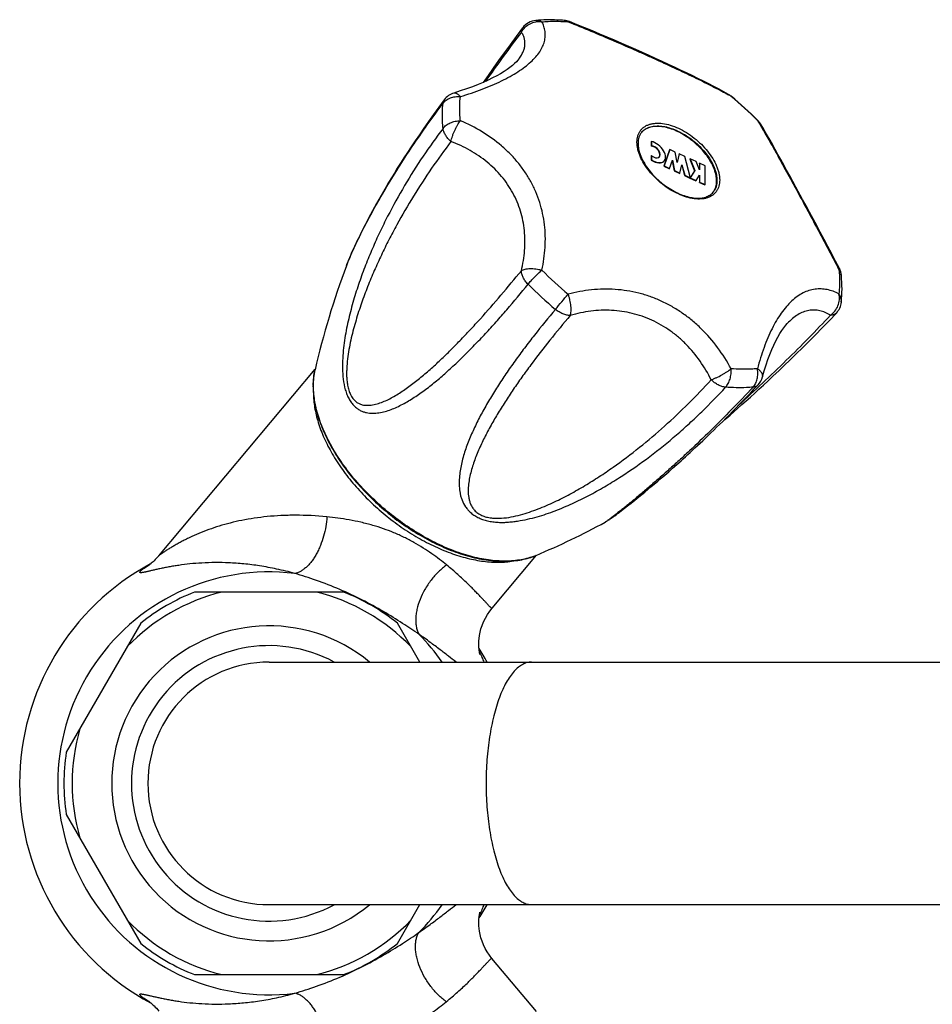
# Model space of a CAD drawing. Header units: millimetres. Extents: x -280 to 567, y -247 to 389.
# Tile 10 of 12: x 176 to 274, y -184 to -79. Entities that reach past the tile are written whole.
import ezdxf

# ---------------------------------------------------------------- set-up
doc = ezdxf.new("R2010")
doc.units = ezdxf.units.MM
doc.header["$LTSCALE"] = 23.1
doc.layers.get('0').update_dxf_attribs({"linetype": 'CONTINUOUS'})

msp = doc.modelspace()

# ---------------------------------------------------------------- linework, layer by layer
at = {"color": 7, "linetype": 'CONTINUOUS'}
for p, q in [((252.19, -87.08), (252.18, -87.09)), ((255.31, -90.04), (255.31, -90.04)), ((243.59, -91.95), (243.62, -91.92)), ((243.59, -91.95), (243.59, -92.41)), ((243.59, -92.41), (243.62, -92.38)), ((243.62, -91.92), (243.62, -92.38)), ((245.57, -92.82), (244.96, -94.57)), ((245.59, -92.79), (244.98, -94.54)), ((245.57, -92.82), (245.59, -92.79)), ((246.18, -93.06), (245.59, -92.79)), ((243.59, -93.45), (243.62, -93.42)), ((243.59, -93.45), (243.59, -93.92)), ((243.59, -93.92), (243.62, -93.89)), ((243.62, -93.42), (243.62, -93.89)), ((246.39, -94.17), (246.18, -93.06)), ((246.61, -93.26), (246.39, -94.17)), ((246.59, -93.29), (246.39, -94.13)), ((246.59, -93.29), (246.61, -93.26)), ((247.2, -93.52), (246.61, -93.26)), ((247.77, -95.71), (247.2, -93.52)), ((247.75, -93.82), (247.78, -93.79)), ((247.75, -93.82), (248.26, -95.07)), ((247.78, -93.79), (248.29, -95.04)), ((248.41, -94.08), (247.78, -93.79)), ((244.96, -94.57), (244.98, -94.54)), ((244.96, -94.57), (245.56, -94.84)), ((244.98, -94.54), (245.58, -94.81)), ((245.56, -94.84), (245.58, -94.81)), ((245.58, -94.81), (245.89, -93.94)), ((245.87, -94), (246.08, -95.08)), ((245.89, -93.94), (246.1, -95.05)), ((246.69, -95.32), (246.9, -94.41)), ((246.89, -94.48), (247.18, -95.58)), ((246.9, -94.41), (247.21, -95.55)), ((248.77, -94.97), (248.41, -94.08)), ((248.77, -94.29), (248.8, -94.26)), ((248.77, -94.29), (248.77, -94.97)), ((248.8, -94.98), (248.77, -94.97)), ((248.8, -94.26), (248.8, -94.98)), ((249.38, -94.52), (248.8, -94.26)), ((249.38, -96.55), (249.38, -94.52)), ((246.08, -95.08), (246.1, -95.05)), ((246.08, -95.08), (246.66, -95.35)), ((246.1, -95.05), (246.69, -95.32)), ((246.66, -95.35), (246.69, -95.32)), ((247.18, -95.58), (247.21, -95.55)), ((247.18, -95.58), (247.75, -95.84)), ((247.21, -95.55), (247.77, -95.81)), ((247.75, -95.84), (247.77, -95.81)), ((247.75, -95.85), (247.78, -95.81)), ((247.75, -95.85), (248.38, -96.13)), ((248.26, -95.07), (247.77, -95.81)), ((247.77, -95.81), (247.77, -95.71)), ((248.29, -95.04), (247.78, -95.81)), ((247.78, -95.81), (248.41, -96.1)), ((248.26, -95.07), (248.29, -95.04)), ((248.41, -96.1), (248.77, -95.55)), ((248.75, -95.58), (248.77, -95.59)), ((248.77, -95.55), (248.8, -95.56)), ((248.77, -95.59), (248.8, -95.56)), ((248.77, -95.59), (248.77, -96.31)), ((248.8, -95.56), (248.8, -96.28)), ((259.13, -96.83), (258.46, -95.6)), ((248.38, -96.13), (248.41, -96.1)), ((248.77, -96.31), (248.8, -96.28)), ((248.77, -96.31), (249.36, -96.58)), ((248.8, -96.28), (249.38, -96.55)), ((249.36, -96.58), (249.38, -96.55)), ((250.24, -97.37), (250.24, -97.36)), ((250.24, -97.37), (250.24, -97.36)), ((210.92, -105.24), (210.92, -105.24)), ((258.19, -111.44), (258.19, -111.44)), ((190.79, -136.32), (207.56, -116.34)), ((245.9, -126.94), (246.35, -126.55)), ((244.68, -128.01), (245.07, -127.67)), ((245.07, -127.67), (245.48, -127.32)), ((245.48, -127.32), (245.9, -126.94)), ((243.58, -128.95), (243.93, -128.65)), ((243.93, -128.65), (244.3, -128.34)), ((244.3, -128.34), (244.68, -128.01)), ((242.29, -130.01), (242.59, -129.76)), ((242.59, -129.76), (242.91, -129.5)), ((242.91, -129.5), (243.24, -129.23)), ((243.24, -129.23), (243.58, -128.95)), ((241.08, -130.97), (241.45, -130.68)), ((241.45, -130.68), (241.86, -130.36)), ((241.86, -130.36), (242.29, -130.01)), ((239.83, -131.93), (239.99, -131.81)), ((239.99, -131.81), (240.16, -131.69)), ((240.16, -131.69), (240.43, -131.47)), ((240.43, -131.47), (240.74, -131.24)), ((240.74, -131.24), (241.08, -130.97)), ((238.68, -132.71), (238.68, -132.71)), ((239.43, -132.22), (239.55, -132.13)), ((239.55, -132.13), (239.69, -132.04)), ((239.69, -132.04), (239.83, -131.93)), ((226.54, -141.94), (231.31, -136.26)), ((210.61, -140.22), (194.65, -140.22)), ((188.87, -143.55), (180.88, -157.38)), ((218.8, -147.72), (216.39, -143.55)), ((202.63, -147.72), (553.35, -147.72)), ((180.88, -164.05), (188.87, -177.88)), ((202.63, -173.72), (553.35, -173.72)), ((216.39, -177.88), (218.8, -173.72)), ((231.31, -185.17), (226.53, -179.48)), ((194.65, -181.22), (210.61, -181.22))]:
    msp.add_line(p, q, dxfattribs=at)
for points in [[(251.9, -86.88), (251.4, -86.6), (250.88, -86.31), (250.33, -86.03), (249.77, -85.74), (249.2, -85.45), (248.61, -85.16), (248.01, -84.87), (247.39, -84.57), (246.76, -84.27), (246.11, -83.97), (245.45, -83.66), (244.77, -83.35), (244.08, -83.03), (243.38, -82.72), (242.66, -82.4), (241.94, -82.07), (241.2, -81.74), (240.44, -81.41), (239.68, -81.08), (238.9, -80.75), (238.11, -80.41), (237.31, -80.08), (236.49, -79.74), (235.67, -79.41), (234.86, -79.08)], [(229.82, -79.74), (229.13, -80.66), (228.47, -81.56), (227.83, -82.43), (227.23, -83.26), (226.66, -84.06), (226.11, -84.84), (225.58, -85.59)], [(229.42, -83.07), (229.32, -83.2), (229.15, -83.38), (228.95, -83.58), (228.72, -83.78), (228.45, -83.99), (228.15, -84.21), (227.82, -84.43), (227.45, -84.66), (227.04, -84.89), (226.6, -85.12), (226.11, -85.35), (225.59, -85.59), (225.04, -85.82), (224.44, -86.05), (223.8, -86.28), (223.13, -86.51), (222.44, -86.73)], [(221.42, -87.45), (220.82, -88.25), (220.25, -89.04), (219.72, -89.79), (219.21, -90.51), (218.74, -91.2), (218.29, -91.86), (217.87, -92.49), (217.47, -93.1), (217.09, -93.69), (216.73, -94.25), (216.38, -94.8), (216.06, -95.33), (215.75, -95.83), (215.45, -96.33), (215.17, -96.8), (214.9, -97.27), (214.64, -97.71), (214.39, -98.15), (214.15, -98.57), (213.93, -98.98), (213.71, -99.37), (213.5, -99.76), (213.3, -100.13), (213.11, -100.5), (212.93, -100.85), (212.75, -101.19), (212.59, -101.53), (212.42, -101.85), (212.27, -102.17), (212.12, -102.48), (211.98, -102.78), (211.84, -103.07), (211.72, -103.35), (211.6, -103.62), (211.48, -103.88), (211.37, -104.13), (211.27, -104.37), (211.18, -104.6), (211.09, -104.82), (211, -105.03), (210.92, -105.24)], [(258.46, -95.6), (258.13, -95), (257.81, -94.42), (257.51, -93.87), (257.2, -93.32), (256.91, -92.8), (256.63, -92.29), (256.35, -91.8), (256.08, -91.33), (255.82, -90.88), (255.56, -90.44), (255.31, -90.04)], [(263.78, -105.55), (263.38, -104.76), (262.96, -103.97), (262.55, -103.18), (262.14, -102.42), (261.74, -101.66), (261.35, -100.93), (260.96, -100.21), (260.58, -99.5), (260.21, -98.81), (259.84, -98.14), (259.13, -96.83)], [(250.94, -122.25), (251.25, -121.98), (251.65, -121.63), (252.06, -121.26), (252.48, -120.89), (252.91, -120.52), (253.34, -120.13), (253.79, -119.73), (254.24, -119.32), (254.7, -118.91), (255.16, -118.48), (255.65, -118.03), (256.16, -117.56), (256.7, -117.05), (257.28, -116.51), (257.88, -115.94), (258.51, -115.33), (259.16, -114.7), (259.82, -114.05), (260.51, -113.37), (261.21, -112.66), (261.94, -111.91), (262.69, -111.13), (263.46, -110.31)], [(255.55, -117.16), (255.73, -116.51), (255.92, -115.88), (256.12, -115.29), (256.32, -114.74), (256.53, -114.22), (256.74, -113.74), (256.96, -113.3), (257.17, -112.89), (257.39, -112.52), (257.61, -112.18), (257.83, -111.88), (258.05, -111.6), (258.19, -111.44)], [(246.35, -126.55), (246.57, -126.35), (246.81, -126.14), (247.04, -125.93), (247.29, -125.71), (247.53, -125.48), (247.78, -125.25), (248.04, -125.01), (248.3, -124.77), (248.57, -124.52), (248.85, -124.26), (249.13, -124), (249.41, -123.73), (249.7, -123.45), (250, -123.16), (250.31, -122.86), (250.62, -122.56), (250.94, -122.24), (251.27, -121.92), (251.61, -121.59), (251.96, -121.24), (252.31, -120.88), (252.68, -120.51), (253.05, -120.13), (253.44, -119.73), (253.83, -119.32), (254.24, -118.89), (254.66, -118.45), (255.07, -118.01)], [(238.68, -132.71), (238.73, -132.69), (238.77, -132.66), (238.82, -132.63), (238.86, -132.61), (238.9, -132.58), (238.95, -132.55), (239, -132.52), (239.04, -132.49), (239.09, -132.46), (239.15, -132.42), (239.2, -132.38), (239.25, -132.35), (239.31, -132.31), (239.43, -132.22)], [(190.79, -136.32), (190.68, -136.45), (190.54, -136.6), (190.41, -136.74), (190.3, -136.86), (190.19, -136.96), (190.09, -137.05), (190, -137.12), (189.93, -137.19), (189.86, -137.24), (189.8, -137.29), (189.76, -137.33), (189.72, -137.35), (189.69, -137.37), (189.69, -137.38)], [(225.25, -146.91), (225.25, -146.92), (225.25, -146.92), (225.24, -146.88), (225.22, -146.82), (225.2, -146.73), (225.18, -146.62), (225.16, -146.48), (225.14, -146.33), (225.13, -146.15), (225.12, -145.94), (225.12, -145.71), (225.13, -145.46), (225.15, -145.18), (225.19, -144.87), (225.26, -144.53), (225.35, -144.17), (225.48, -143.79), (225.63, -143.41), (225.82, -143.02), (226.04, -142.63), (226.29, -142.27), (226.54, -141.94)], [(226.53, -179.48), (226.28, -179.15), (226.03, -178.79), (225.81, -178.41), (225.62, -178.02), (225.47, -177.63), (225.35, -177.26), (225.25, -176.9), (225.19, -176.56), (225.14, -176.26), (225.12, -175.98), (225.11, -175.72), (225.11, -175.49), (225.12, -175.29), (225.14, -175.11), (225.15, -174.95), (225.18, -174.82), (225.2, -174.71), (225.22, -174.62), (225.23, -174.56), (225.24, -174.53), (225.24, -174.52)], [(189.69, -184.06), (189.68, -184.05), (189.68, -184.05), (189.69, -184.06), (189.72, -184.08), (189.76, -184.11), (189.81, -184.15), (189.87, -184.2), (189.93, -184.25), (190.01, -184.32), (190.1, -184.39), (190.19, -184.48), (190.3, -184.58), (190.42, -184.7), (190.55, -184.83), (190.68, -184.99), (190.8, -185.12)]]:
    msp.add_lwpolyline(points, dxfattribs=at)
for centre, radius, start, end in [((231.42, -80.94), 2, 95.1436, 142.9869), ((234.12, -80.94), 2, 68.3731, 85.4227), ((397.07, -206.57), 209.73, 142.9479, 144.7374), ((223.02, -88.64), 2, 107.0599, 143.2445), ((236.03, -115.27), 32.48, 60.1929, 60.7978), ((250.9, -88.62), 2, 50.1733, 60.1712), ((251.19, -88.12), 1.43, 46.1096, 60.1712), ((225.56, -119), 41.56, 44.8951, 50.167), ((225.46, -119.13), 41.74, 44.884, 50.1771), ((253.9, -90.93), 1.67, 47.7774, 48.7957), ((253.93, -90.9), 1.63, 36.3898, 47.8196), ((253.61, -91.09), 2, 31.7883, 44.877), ((253.93, -90.89), 1.62, 31.7922, 36.3828), ((243.8, -92.05), 1.65, 137.7691, 139.1759), ((248.94, -96.36), 1.65, 321.3307, 322.2354), ((291.58, -135.73), 86.22, 159.2969, 167.0416), ((261.32, -76.38), 41.56, 224.8951, 230.167), ((262.01, -106.46), 2, 5.5171, 27.2393), ((261.12, -76.61), 43.37, 224.8938, 230.1684), ((-107.49, 176.03), 444.89, 320.0046, 320.2766), ((262.01, -108.94), 2, 316.8187, 353.9524), ((216.04, -118.08), 8.67, 180.0003, 180.4095), ((253.61, -116.64), 2, 316.9251, 345.1308), ((198.01, -57.7), 85.33, 292.9335, 298.4646), ((228.62, -130.05), 6.77, 290.2463, 292.9193), ((202.63, -160.72), 26.75, 118.3924, 241.6018), ((202.63, -160.72), 22.66, 83.026, 276.9619), ((196.41, -148.34), 12.87, 121.0087, 121.5352), ((202.63, -160.72), 21.12, 103.9317, 136.0683), ((202.63, -160.72), 22, 111.28, 128.72), ((202.63, -160.72), 21.12, 43.9317, 76.0683), ((202.63, -160.72), 22, 51.28, 68.72), ((202.63, -160.72), 16.88, 50.3945, 309.6055), ((202.63, -160.72), 22.66, 35.0182, 44.8038), ((202.63, -160.72), 14.76, 61.8007, 298.1993), ((202.63, -160.72), 26.75, 29.0825, 32.6914), ((202.63, -160.72), 13, 90, 270), ((202.63, -160.72), 21.12, 163.9317, 196.0683), ((202.63, -160.72), 22, 171.28, 188.72), ((202.63, -160.72), 22.66, 315.0921, 324.983), ((202.63, -160.72), 26.75, 327.2826, 330.9184), ((202.63, -160.72), 21.12, 223.9317, 256.0683), ((202.63, -160.72), 21.12, 283.9317, 316.0683), ((202.63, -160.72), 22, 231.28, 248.72), ((202.63, -160.72), 22, 291.28, 308.72), ((196.52, -172.91), 13.09, 238.4824, 238.9877)]:
    msp.add_arc(centre, radius, start, end, dxfattribs=at)
for centre, major_axis, ratio, start_param, end_param in [((243.89, -93.07), (0.563, -0.554), 0.607929, 6.374204, 8.85486), ((243.91, -93.03), (1.1, -0.96), 0.583737, -1.336909, 2.280331), ((243.91, -93.03), (0.563, -0.554), 0.607929, 4.790919, 8.85486), ((243.89, -93.07), (1.1, -0.96), 0.583737, -1.336909, 0.011716)]:
    msp.add_ellipse(centre, major_axis=major_axis, ratio=ratio, start_param=start_param, end_param=end_param, dxfattribs=at)
for points, knots in [([(223.14, -87.12), (223.54, -87), (224.32, -86.74), (225.45, -86.34), (226.53, -85.91), (227.53, -85.45), (228.46, -84.97), (229.29, -84.48), (230.04, -83.96), (230.68, -83.43), (231.22, -82.88), (231.65, -82.33), (231.97, -81.78), (232.17, -81.22), (232.26, -80.66), (232.24, -80.12), (232.12, -79.59), (231.97, -79.26), (231.88, -79.1)], [0, 0, 0, 0, 0.093874, 0.184546, 0.271515, 0.354299, 0.432454, 0.505612, 0.573506, 0.636015, 0.693204, 0.74536, 0.793034, 0.837055, 0.87851, 0.918656, 0.958771, 1, 1, 1, 1]), ([(229.68, -80.2), (229.79, -80.01), (230.06, -79.66), (230.51, -79.34), (230.91, -79.17), (231.23, -79.09), (231.56, -79.07), (231.77, -79.08), (231.88, -79.1)], [0, 0, 0, 0, 0.248377, 0.500405, 0.626818, 0.752522, 0.877036, 1, 1, 1, 1]), ([(234.28, -78.95), (234.02, -78.93), (233.01, -78.87), (231.99, -78.89), (231.24, -78.95)], [0, 0, 0, 0, 0.256563, 1, 1, 1, 1]), ([(231.24, -78.95), (231.29, -78.95), (231.4, -78.95), (231.62, -78.98), (231.78, -79.04), (231.88, -79.1)], [0, 0, 0, 0, 0.243181, 0.489374, 1, 1, 1, 1]), ([(231.88, -79.1), (232.1, -79.08), (233.04, -79.02), (233.99, -79.04), (234.7, -79.1)], [0, 0, 0, 0, 0.241504, 1, 1, 1, 1]), ([(234.28, -78.95), (234.36, -78.95), (234.5, -78.99), (234.64, -79.05), (234.7, -79.1)], [0, 0, 0, 0, 0.490193, 1, 1, 1, 1]), ([(234.86, -79.08), (234.85, -79.08), (234.82, -79.07), (234.77, -79.07), (234.73, -79.08), (234.7, -79.1)], [0, 0, 0, 0, 0.222786, 0.457747, 1, 1, 1, 1]), ([(234.7, -79.1), (235.51, -79.42), (237.15, -80.09), (239.6, -81.13), (241.64, -82.02), (243.24, -82.73), (244.77, -83.43), (246.57, -84.26), (248.29, -85.07), (249.54, -85.69), (250.39, -86.12), (251.16, -86.52), (251.65, -86.79), (251.88, -86.92)], [0, 0, 0, 0, 0.139184, 0.28112, 0.422606, 0.492034, 0.559944, 0.68934, 0.807384, 0.861296, 0.91147, 0.957738, 1, 1, 1, 1]), ([(229.42, -83.07), (229.51, -82.95), (229.68, -82.7), (229.88, -82.32), (230.01, -81.94), (230.07, -81.57), (230.07, -81.2), (230, -80.85), (229.88, -80.51), (229.75, -80.3), (229.68, -80.2)], [0, 0, 0, 0, 0.14954, 0.287187, 0.41491, 0.535212, 0.650972, 0.765202, 0.88074, 1, 1, 1, 1]), ([(229.68, -80.2), (229.68, -80.11), (229.7, -79.99), (229.76, -79.84), (229.8, -79.77), (229.82, -79.74)], [0, 0, 0, 0, 0.519491, 0.76248, 1, 1, 1, 1]), ([(221.28, -87.82), (221.33, -87.76), (221.43, -87.64), (221.68, -87.43), (222.07, -87.24), (222.59, -87.11), (222.95, -87.1), (223.14, -87.12)], [0, 0, 0, 0, 0.111568, 0.227373, 0.471681, 0.731303, 1, 1, 1, 1]), ([(221.28, -87.82), (221.29, -87.75), (221.32, -87.62), (221.38, -87.5), (221.42, -87.45)], [0, 0, 0, 0, 0.512447, 1, 1, 1, 1]), ([(222.44, -86.73), (222.46, -86.72), (222.52, -86.71), (222.6, -86.72), (222.68, -86.74), (222.77, -86.79), (222.86, -86.85), (222.96, -86.92), (223.05, -87.01), (223.11, -87.08), (223.14, -87.12)], [0, 0, 0, 0, 0.091713, 0.187907, 0.292345, 0.407719, 0.53568, 0.677021, 0.831913, 1, 1, 1, 1]), ([(223.07, -88.38), (223.07, -88.27), (223.08, -87.85), (223.1, -87.43), (223.14, -87.12)], [0, 0, 0, 0, 0.254297, 1, 1, 1, 1]), ([(210.92, -105.24), (211.03, -104.94), (211.28, -104.33), (211.7, -103.39), (212.17, -102.41), (212.87, -101.01), (213.84, -99.21), (215.11, -97), (216.49, -94.74), (217.99, -92.44), (219.59, -90.13), (220.71, -88.59), (221.28, -87.82)], [0, 0, 0, 0, 0.046633, 0.097503, 0.151615, 0.208316, 0.327801, 0.453622, 0.58444, 0.719423, 0.85805, 1, 1, 1, 1]), ([(221.21, -89.14), (221.21, -89.03), (221.22, -88.59), (221.25, -88.15), (221.28, -87.82)], [0, 0, 0, 0, 0.254299, 1, 1, 1, 1]), ([(223.14, -89.7), (223.13, -89.59), (223.09, -89.15), (223.07, -88.71), (223.07, -88.38)], [0, 0, 0, 0, 0.254431, 1, 1, 1, 1]), ([(221.28, -90.52), (221.27, -90.4), (221.23, -89.94), (221.21, -89.48), (221.21, -89.14)], [0, 0, 0, 0, 0.254433, 1, 1, 1, 1]), ([(255.03, -89.68), (255.03, -89.68), (255.02, -89.67), (255.01, -89.67), (255, -89.67)], [0, 0, 0, 0, 0.458306, 1, 1, 1, 1]), ([(255, -89.67), (255.11, -89.85), (255.35, -90.25), (255.72, -90.88), (256.13, -91.59), (256.75, -92.69), (257.6, -94.23), (258.71, -96.26), (259.92, -98.48), (261.18, -100.82), (262.47, -103.24), (263.32, -104.87), (263.74, -105.68)], [0, 0, 0, 0, 0.035397, 0.075608, 0.120593, 0.170242, 0.282704, 0.410579, 0.550383, 0.697976, 0.849122, 1, 1, 1, 1]), ([(221.28, -90.52), (220.54, -91.5), (219.1, -93.5), (217.12, -96.65), (215.61, -99.38), (214.49, -101.64), (213.7, -103.39), (212.96, -105.19), (212.28, -107.03), (211.67, -108.95), (211.23, -110.59), (210.94, -111.94), (210.75, -112.99), (210.6, -114.06), (210.51, -115.16), (210.48, -116.28), (210.56, -117.41), (210.73, -118.34), (210.94, -118.96), (211.08, -119.29), (211.23, -119.59), (211.44, -119.93), (211.74, -120.27), (212.01, -120.5), (212.23, -120.65), (212.45, -120.77), (212.72, -120.89), (213.06, -120.98), (213.4, -121.04), (213.85, -121.06), (214.41, -121.01), (215.07, -120.87), (215.71, -120.66), (216.34, -120.39), (216.97, -120.08), (217.8, -119.61), (218.82, -118.94), (220.02, -118.05), (221.2, -117.07), (222.36, -116.01), (223.52, -114.9), (224.68, -113.73), (225.83, -112.52), (226.98, -111.25), (228.52, -109.5), (229.65, -108.14), (230.4, -107.22)], [0, 0, 0, 0, 0.064764, 0.130009, 0.195961, 0.229314, 0.262992, 0.29707, 0.331646, 0.366845, 0.402835, 0.421197, 0.439851, 0.458837, 0.47819, 0.497926, 0.517958, 0.537893, 0.547545, 0.552213, 0.556747, 0.565331, 0.573239, 0.580515, 0.583957, 0.587287, 0.593685, 0.599834, 0.605828, 0.611735, 0.623451, 0.635212, 0.647112, 0.659192, 0.671466, 0.683937, 0.709457, 0.73572, 0.762683, 0.790307, 0.818561, 0.847416, 0.87685, 0.906842, 0.937374, 1, 1, 1, 1]), ([(221.28, -90.52), (221.38, -90.39), (221.62, -90.16), (221.98, -89.95), (222.32, -89.83), (222.67, -89.73), (222.95, -89.7), (223.14, -89.7)], [0, 0, 0, 0, 0.225652, 0.471898, 0.601264, 0.733282, 1, 1, 1, 1]), ([(222.13, -91.93), (222.01, -91.83), (221.8, -91.61), (221.54, -91.26), (221.36, -90.89), (221.29, -90.64), (221.28, -90.52)], [0, 0, 0, 0, 0.279087, 0.543464, 0.785222, 1, 1, 1, 1]), ([(222.13, -91.93), (222.15, -91.84), (222.2, -91.64), (222.29, -91.34), (222.4, -91.04), (222.53, -90.74), (222.67, -90.44), (222.86, -90.09), (223.02, -89.85), (223.14, -89.7)], [0, 0, 0, 0, 0.119397, 0.246735, 0.378948, 0.512795, 0.644977, 0.772253, 1, 1, 1, 1]), ([(231.88, -105.71), (231.97, -105.31), (232.12, -104.5), (232.24, -103.28), (232.27, -102.05), (232.18, -100.84), (231.98, -99.64), (231.67, -98.46), (231.24, -97.32), (230.71, -96.21), (230.06, -95.16), (229.32, -94.16), (228.48, -93.23), (227.24, -92.08), (225.49, -90.82), (223.94, -90.04), (223.14, -89.7)], [0, 0, 0, 0, 0.06215, 0.12382, 0.185105, 0.246122, 0.307003, 0.367889, 0.428925, 0.490247, 0.551973, 0.614202, 0.677004, 0.740419, 0.869022, 1, 1, 1, 1]), ([(242.08, -92), (242.08, -91.78), (242.11, -91.46), (242.26, -91.06), (242.41, -90.8), (242.59, -90.57), (242.82, -90.38), (243.08, -90.22), (243.38, -90.09), (243.7, -90.01), (244.19, -89.95), (244.85, -89.98), (245.68, -90.16), (246.54, -90.49), (247.4, -90.96), (248.23, -91.54), (248.99, -92.21), (249.66, -92.95), (250.21, -93.73), (250.56, -94.4), (250.77, -94.94), (250.9, -95.44), (250.95, -95.81), (250.95, -96.06)], [0, 0, 0, 0, 0.049794, 0.073086, 0.095718, 0.118101, 0.140672, 0.16385, 0.188001, 0.213412, 0.240287, 0.298763, 0.363647, 0.434174, 0.508979, 0.586311, 0.664214, 0.740689, 0.813847, 0.88208, 0.913998, 0.944313, 1, 1, 1, 1]), ([(242.58, -90.94), (242.63, -90.88), (242.74, -90.76), (242.94, -90.61), (243.16, -90.48), (243.49, -90.35), (243.97, -90.26), (244.59, -90.25), (245.25, -90.36), (245.95, -90.57), (246.66, -90.89), (247.37, -91.29), (248.05, -91.77), (248.68, -92.32), (249.25, -92.92), (249.74, -93.55), (250.14, -94.2), (250.43, -94.85), (250.61, -95.48), (250.66, -95.9), (250.66, -96.1)], [0, 0, 0, 0, 0.021559, 0.043425, 0.065883, 0.08918, 0.138966, 0.193862, 0.254109, 0.319359, 0.388834, 0.461453, 0.535935, 0.610888, 0.684897, 0.756598, 0.824765, 0.888408, 0.946876, 1, 1, 1, 1]), ([(250.62, -96.14), (250.62, -95.95), (250.57, -95.53), (250.39, -94.91), (250.1, -94.26), (249.71, -93.62), (249.23, -92.99), (248.67, -92.4), (248.04, -91.85), (247.37, -91.37), (246.68, -90.96), (245.97, -90.65), (245.28, -90.43), (244.61, -90.31), (243.99, -90.3), (243.51, -90.38), (243.18, -90.51), (242.95, -90.63), (242.75, -90.77), (242.63, -90.88), (242.58, -90.94)], [0, 0, 0, 0, 0.052964, 0.111214, 0.174589, 0.24246, 0.313863, 0.387603, 0.462347, 0.536706, 0.60931, 0.678894, 0.744377, 0.804966, 0.860273, 0.910466, 0.933931, 0.956514, 0.978446, 1, 1, 1, 1]), ([(242.58, -90.94), (242.52, -91.01), (242.4, -91.18), (242.28, -91.47), (242.2, -91.79), (242.19, -92.01), (242.19, -92.13)], [0, 0, 0, 0, 0.232159, 0.472126, 0.726499, 1, 1, 1, 1]), ([(222.13, -91.93), (221.42, -92.87), (220.03, -94.78), (218.09, -97.77), (216.59, -100.34), (215.46, -102.47), (214.66, -104.1), (213.9, -105.77), (213.18, -107.49), (212.52, -109.26), (212.03, -110.77), (211.68, -112.02), (211.44, -112.98), (211.23, -113.97), (211.07, -114.98), (210.97, -115.85), (210.94, -116.56), (210.94, -117.1), (210.98, -117.64), (211.06, -118.18), (211.18, -118.62), (211.3, -118.94), (211.44, -119.24), (211.61, -119.49), (211.81, -119.7), (212.01, -119.87), (212.27, -120.03), (212.6, -120.14), (212.93, -120.2), (213.36, -120.21), (213.89, -120.14), (214.52, -119.96), (215.13, -119.71), (215.73, -119.42), (216.32, -119.08), (216.91, -118.7), (217.68, -118.16), (218.64, -117.43), (219.77, -116.48), (220.89, -115.46), (222, -114.39), (223.1, -113.27), (224.2, -112.11), (225.68, -110.5), (227.52, -108.39), (228.96, -106.65), (229.68, -105.77)], [0, 0, 0, 0, 0.064862, 0.13005, 0.195748, 0.228874, 0.262243, 0.295916, 0.329971, 0.364514, 0.399695, 0.417592, 0.435743, 0.454198, 0.473022, 0.492292, 0.502118, 0.512068, 0.522113, 0.532167, 0.542026, 0.546782, 0.551357, 0.559803, 0.563666, 0.567307, 0.574053, 0.580329, 0.586352, 0.592259, 0.603994, 0.615852, 0.627918, 0.640209, 0.65272, 0.665442, 0.678363, 0.704757, 0.731831, 0.759531, 0.787814, 0.816647, 0.846003, 0.875862, 0.937017, 1, 1, 1, 1]), ([(229.68, -105.77), (229.86, -105.06), (230.03, -103.98), (230.08, -102.54), (230.03, -101.47), (229.87, -100.42), (229.61, -99.38), (229.24, -98.38), (228.78, -97.42), (228.22, -96.51), (227.57, -95.65), (226.83, -94.85), (225.74, -93.87), (224.19, -92.83), (222.84, -92.2), (222.13, -91.93)], [0, 0, 0, 0, 0.125421, 0.1874, 0.248973, 0.310257, 0.371387, 0.432509, 0.493771, 0.55531, 0.617244, 0.679664, 0.74263, 0.870183, 1, 1, 1, 1]), ([(250.95, -96.06), (250.95, -96.27), (250.91, -96.6), (250.77, -96.99), (250.62, -97.25), (250.43, -97.48), (250.21, -97.68), (249.95, -97.84), (249.65, -97.96), (249.33, -98.05), (248.84, -98.11), (248.18, -98.08), (247.35, -97.89), (246.49, -97.56), (245.63, -97.1), (244.8, -96.52), (244.04, -95.85), (243.37, -95.11), (242.82, -94.33), (242.46, -93.65), (242.26, -93.12), (242.12, -92.62), (242.08, -92.24), (242.08, -92)], [0, 0, 0, 0, 0.049794, 0.073086, 0.095718, 0.118101, 0.140672, 0.16385, 0.188001, 0.213412, 0.240287, 0.298763, 0.363647, 0.434174, 0.508979, 0.586311, 0.664214, 0.740689, 0.813847, 0.88208, 0.913998, 0.944313, 1, 1, 1, 1]), ([(242.19, -92.13), (242.19, -92.33), (242.24, -92.74), (242.42, -93.36), (242.71, -94.01), (243.11, -94.67), (243.61, -95.31), (244.18, -95.91), (244.82, -96.47), (245.51, -96.95), (246.22, -97.36), (246.94, -97.68), (247.64, -97.89), (248.3, -98), (248.91, -98.01), (249.37, -97.92), (249.69, -97.79), (249.9, -97.67), (250.09, -97.53), (250.19, -97.42), (250.24, -97.37)], [0, 0, 0, 0, 0.052212, 0.110479, 0.174453, 0.243322, 0.31597, 0.391073, 0.467187, 0.542822, 0.616506, 0.686866, 0.7527, 0.813074, 0.867452, 0.915892, 0.938177, 0.959417, 0.979906, 1, 1, 1, 1]), ([(250.66, -96.1), (250.66, -96.22), (250.64, -96.46), (250.57, -96.8), (250.43, -97.1), (250.31, -97.28), (250.24, -97.37)], [0, 0, 0, 0, 0.26836, 0.521588, 0.763737, 1, 1, 1, 1]), ([(250.24, -97.36), (250.3, -97.28), (250.42, -97.1), (250.53, -96.81), (250.6, -96.49), (250.62, -96.26), (250.62, -96.14)], [0, 0, 0, 0, 0.236127, 0.478655, 0.732103, 1, 1, 1, 1]), ([(229.68, -105.77), (229.74, -105.73), (229.87, -105.66), (230.08, -105.6), (230.34, -105.55), (230.62, -105.53), (230.92, -105.54), (231.24, -105.57), (231.56, -105.63), (231.77, -105.68), (231.88, -105.71)], [0, 0, 0, 0, 0.087779, 0.189116, 0.303605, 0.429749, 0.565318, 0.707599, 0.853556, 1, 1, 1, 1]), ([(230.4, -107.22), (230.29, -107.11), (230.09, -106.88), (229.86, -106.51), (229.72, -106.14), (229.68, -105.88), (229.68, -105.77)], [0, 0, 0, 0, 0.28057, 0.544828, 0.785688, 1, 1, 1, 1]), ([(230.4, -107.22), (230.5, -107.1), (230.73, -106.84), (231.09, -106.46), (231.48, -106.08), (231.75, -105.83), (231.88, -105.71)], [0, 0, 0, 0, 0.229008, 0.485147, 0.748867, 1, 1, 1, 1]), ([(263.78, -105.55), (263.79, -105.56), (263.79, -105.57), (263.78, -105.61), (263.77, -105.64), (263.75, -105.67), (263.74, -105.68)], [0, 0, 0, 0, 0.178221, 0.392149, 0.662638, 1, 1, 1, 1]), ([(263.74, -105.68), (263.75, -105.79), (263.79, -106.23), (263.81, -106.67), (263.81, -107)], [0, 0, 0, 0, 0.25443, 1, 1, 1, 1]), ([(264, -106.27), (263.99, -106.22), (263.97, -106.11), (263.9, -105.91), (263.81, -105.77), (263.74, -105.68)], [0, 0, 0, 0, 0.243252, 0.489479, 1, 1, 1, 1]), ([(263.99, -109.15), (264.04, -108.68), (264.09, -107.72), (264.04, -106.76), (264, -106.27)], [0, 0, 0, 0, 0.492342, 1, 1, 1, 1]), ([(263.81, -107), (263.81, -107.11), (263.8, -107.53), (263.77, -107.95), (263.74, -108.27)], [0, 0, 0, 0, 0.254296, 1, 1, 1, 1]), ([(252.18, -116.29), (251.75, -115.5), (250.79, -113.98), (249.32, -112.29), (248, -111.1), (246.95, -110.31), (245.85, -109.61), (244.69, -109.02), (243.5, -108.53), (242.27, -108.16), (241.01, -107.91), (239.75, -107.76), (238.47, -107.73), (237.2, -107.81), (235.94, -108), (235.11, -108.18), (234.7, -108.3)], [0, 0, 0, 0, 0.129661, 0.257899, 0.321451, 0.384568, 0.447246, 0.509504, 0.571379, 0.632927, 0.694222, 0.755347, 0.816397, 0.877463, 0.938637, 1, 1, 1, 1]), ([(234.93, -110.57), (234.95, -110.5), (234.99, -110.35), (235.02, -110.11), (235.02, -109.84), (235, -109.55), (234.96, -109.24), (234.89, -108.92), (234.81, -108.6), (234.74, -108.4), (234.7, -108.3)], [0, 0, 0, 0, 0.090652, 0.195471, 0.313021, 0.441092, 0.576964, 0.717582, 0.859695, 1, 1, 1, 1]), ([(263.74, -108.27), (263.54, -108.16), (263.12, -107.97), (262.48, -107.79), (261.82, -107.71), (261.17, -107.74), (260.51, -107.89), (259.87, -108.15), (259.25, -108.53), (258.65, -109.02), (258.08, -109.62), (257.53, -110.32), (257.02, -111.12), (256.54, -112), (256.1, -112.97), (255.69, -114.02), (255.32, -115.13), (255.1, -115.89), (255, -116.28)], [0, 0, 0, 0, 0.050325, 0.098869, 0.146329, 0.193583, 0.24163, 0.291484, 0.344074, 0.400156, 0.460273, 0.524749, 0.593704, 0.66709, 0.744726, 0.826329, 0.91155, 1, 1, 1, 1]), ([(262.83, -110.54), (263.01, -110.41), (263.33, -110.11), (263.66, -109.54), (263.79, -109), (263.79, -108.58), (263.76, -108.37), (263.74, -108.27)], [0, 0, 0, 0, 0.250044, 0.504451, 0.756216, 0.879461, 1, 1, 1, 1]), ([(263.99, -109.15), (264, -109.08), (264, -108.92), (263.96, -108.7), (263.87, -108.47), (263.79, -108.33), (263.74, -108.27)], [0, 0, 0, 0, 0.241425, 0.486554, 0.738613, 1, 1, 1, 1]), ([(233.35, -109.92), (232.58, -110.82), (231.45, -112.19), (230.02, -114.05), (229, -115.43), (228.03, -116.81), (227.12, -118.19), (226.26, -119.58), (225.46, -120.98), (224.74, -122.38), (224.11, -123.79), (223.66, -124.99), (223.38, -125.95), (223.2, -126.68), (223.08, -127.41), (223.01, -128.14), (223, -128.88), (223.08, -129.5), (223.19, -130), (223.36, -130.5), (223.61, -130.98), (223.91, -131.37), (224.11, -131.59), (224.35, -131.8), (224.61, -131.99), (224.9, -132.16), (225.14, -132.28), (225.39, -132.39), (225.65, -132.48), (225.92, -132.55), (226.29, -132.64), (226.76, -132.71), (227.33, -132.75), (227.89, -132.75), (228.45, -132.71), (229, -132.65), (229.72, -132.54), (230.6, -132.36), (231.61, -132.08), (232.6, -131.77), (233.86, -131.3), (235.38, -130.64), (237.12, -129.77), (238.79, -128.83), (240.93, -127.51), (243.47, -125.72), (245.87, -123.78), (247.71, -122.15), (249.48, -120.47), (250.76, -119.16), (251.58, -118.26)], [0, 0, 0, 0, 0.062174, 0.09257, 0.122496, 0.151943, 0.180906, 0.209379, 0.237356, 0.264835, 0.291819, 0.318322, 0.331409, 0.344398, 0.357309, 0.370177, 0.383064, 0.396084, 0.402711, 0.409464, 0.423582, 0.431137, 0.43508, 0.439149, 0.447684, 0.452158, 0.456761, 0.461476, 0.466286, 0.471171, 0.476107, 0.486057, 0.496017, 0.505911, 0.515702, 0.525374, 0.534926, 0.553682, 0.57203, 0.590032, 0.60774, 0.642439, 0.676399, 0.709806, 0.742792, 0.807867, 0.872205, 0.904222, 0.93618, 1, 1, 1, 1]), ([(234.93, -110.57), (234.19, -111.44), (232.75, -113.18), (231.03, -115.4), (229.73, -117.18), (228.81, -118.5), (227.93, -119.83), (227.1, -121.16), (226.33, -122.49), (225.63, -123.83), (225.11, -124.96), (224.74, -125.88), (224.5, -126.56), (224.29, -127.25), (224.12, -127.95), (224.01, -128.65), (223.96, -129.36), (224, -129.96), (224.11, -130.43), (224.23, -130.79), (224.41, -131.14), (224.66, -131.47), (224.94, -131.72), (225.21, -131.89), (225.43, -132), (225.67, -132.1), (226.02, -132.2), (226.46, -132.29), (227.01, -132.32), (227.73, -132.3), (228.59, -132.18), (229.6, -131.94), (230.55, -131.65), (231.47, -131.32), (232.37, -130.95), (233.51, -130.43), (234.89, -129.73), (236.49, -128.82), (238.03, -127.86), (240, -126.52), (242.37, -124.73), (245.06, -122.45), (247.62, -120.03), (249.25, -118.34), (250.04, -117.47)], [0, 0, 0, 0, 0.062681, 0.123726, 0.153618, 0.18308, 0.212102, 0.240674, 0.268786, 0.296425, 0.323579, 0.336974, 0.350247, 0.363402, 0.376448, 0.389409, 0.402336, 0.415355, 0.421993, 0.428803, 0.435901, 0.443459, 0.451677, 0.456082, 0.460679, 0.46544, 0.470325, 0.480287, 0.49029, 0.500185, 0.51949, 0.538198, 0.556423, 0.574271, 0.591819, 0.609124, 0.643163, 0.676636, 0.709694, 0.742446, 0.807319, 0.871701, 0.935868, 1, 1, 1, 1]), ([(234.93, -110.57), (234.8, -110.57), (234.53, -110.54), (234.12, -110.41), (233.72, -110.2), (233.47, -110.02), (233.34, -109.92)], [0, 0, 0, 0, 0.22058, 0.464961, 0.727532, 1, 1, 1, 1]), ([(250.04, -117.47), (249.69, -116.78), (248.89, -115.44), (247.66, -113.94), (246.54, -112.89), (245.64, -112.19), (244.68, -111.58), (243.68, -111.06), (242.64, -110.64), (241.56, -110.33), (240.47, -110.12), (239.36, -110.01), (238.24, -110), (236.75, -110.13), (235.65, -110.36), (234.93, -110.57)], [0, 0, 0, 0, 0.128846, 0.256331, 0.319559, 0.382395, 0.444854, 0.506966, 0.568785, 0.63038, 0.691835, 0.75324, 0.814688, 0.876264, 1, 1, 1, 1]), ([(252.97, -120.22), (254.7, -118.63), (258.06, -115.48), (261.29, -112.19), (262.83, -110.54)], [0, 0, 0, 0, 0.510301, 1, 1, 1, 1]), ([(262.83, -110.54), (262.65, -110.43), (262.29, -110.23), (261.7, -110.04), (261.1, -109.97), (260.5, -110.01), (259.89, -110.19), (259.3, -110.48), (258.72, -110.91), (258.37, -111.25), (258.19, -111.44)], [0, 0, 0, 0, 0.122254, 0.239474, 0.354066, 0.469146, 0.588212, 0.714648, 0.851256, 1, 1, 1, 1]), ([(263.46, -110.31), (263.43, -110.35), (263.34, -110.42), (263.19, -110.49), (263.02, -110.53), (262.9, -110.54), (262.83, -110.54)], [0, 0, 0, 0, 0.229091, 0.467469, 0.722742, 1, 1, 1, 1]), ([(207.55, -116.39), (207.48, -116.67), (207.39, -117.25), (207.36, -117.84), (207.36, -118.14)], [0, 0, 0, 0, 0.490756, 1, 1, 1, 1]), ([(207.37, -118.08), (207.37, -117.79), (207.39, -117.22), (207.49, -116.66), (207.55, -116.39)], [0, 0, 0, 0, 0.51102, 1, 1, 1, 1]), ([(250.04, -117.47), (250.08, -117.46), (250.17, -117.42), (250.35, -117.35), (250.69, -117.19), (251.07, -117), (251.44, -116.78), (251.71, -116.62), (251.96, -116.45), (252.11, -116.34), (252.18, -116.29)], [0, 0, 0, 0, 0.056669, 0.116046, 0.241379, 0.506746, 0.639882, 0.768661, 0.889734, 1, 1, 1, 1]), ([(251.59, -118.26), (251.69, -118.14), (251.88, -117.86), (252.08, -117.38), (252.18, -116.84), (252.19, -116.47), (252.18, -116.29)], [0, 0, 0, 0, 0.225546, 0.47383, 0.735857, 1, 1, 1, 1]), ([(255, -116.28), (254.77, -116.3), (253.84, -116.37), (252.89, -116.34), (252.18, -116.29)], [0, 0, 0, 0, 0.241504, 1, 1, 1, 1]), ([(254.53, -118.25), (254.63, -118.14), (254.82, -117.86), (254.96, -117.46), (255.02, -117.11), (255.05, -116.75), (255.03, -116.47), (255, -116.28)], [0, 0, 0, 0, 0.225691, 0.471811, 0.601125, 0.733128, 1, 1, 1, 1]), ([(255.55, -117.16), (255.56, -117.12), (255.56, -117.05), (255.55, -116.95), (255.52, -116.84), (255.46, -116.72), (255.37, -116.61), (255.27, -116.5), (255.14, -116.39), (255.05, -116.32), (255, -116.28)], [0, 0, 0, 0, 0.093028, 0.190471, 0.295988, 0.412136, 0.540378, 0.681282, 0.834703, 1, 1, 1, 1]), ([(207.36, -118.14), (207.36, -118.72), (207.44, -119.61), (207.7, -120.79), (208.07, -122.03), (208.72, -123.62), (209.75, -125.5), (211.04, -127.35), (212.54, -129.13), (214.24, -130.8), (216.08, -132.34), (218.03, -133.69), (220.05, -134.85), (222.1, -135.77), (224.12, -136.44), (226.09, -136.84), (227.68, -136.95), (228.87, -136.88), (229.71, -136.76), (230.51, -136.57), (231.01, -136.39), (231.26, -136.29)], [0, 0, 0, 0, 0.051923, 0.079451, 0.108039, 0.168308, 0.232447, 0.299854, 0.369719, 0.441093, 0.512947, 0.584223, 0.653898, 0.721032, 0.784832, 0.84472, 0.900403, 0.926698, 0.952006, 0.976405, 1, 1, 1, 1]), ([(230.96, -136.4), (230.48, -136.58), (229.7, -136.77), (228.62, -136.89), (227.43, -136.92), (225.86, -136.77), (223.92, -136.33), (221.91, -135.63), (219.89, -134.68), (217.9, -133.51), (215.97, -132.15), (214.15, -130.61), (212.48, -128.95), (211, -127.18), (209.74, -125.35), (208.72, -123.49), (208.08, -121.93), (207.71, -120.71), (207.46, -119.56), (207.37, -118.7), (207.37, -118.14)], [0, 0, 0, 0, 0.047112, 0.072235, 0.098469, 0.15431, 0.214587, 0.278878, 0.346513, 0.416645, 0.488307, 0.560461, 0.632047, 0.702033, 0.769456, 0.83348, 0.893452, 0.921797, 0.949004, 1, 1, 1, 1]), ([(251.59, -118.26), (251.45, -118.25), (251.18, -118.19), (250.78, -118.03), (250.39, -117.78), (250.15, -117.58), (250.04, -117.47)], [0, 0, 0, 0, 0.222034, 0.467397, 0.729652, 1, 1, 1, 1]), ([(255.07, -118.01), (255.04, -118.04), (254.97, -118.11), (254.84, -118.18), (254.69, -118.23), (254.58, -118.25), (254.53, -118.25)], [0, 0, 0, 0, 0.23533, 0.476997, 0.730501, 1, 1, 1, 1]), ([(207.39, -118.9), (207.39, -119.41), (207.48, -120.47), (207.88, -122.09), (208.52, -123.76), (209.39, -125.45), (210.48, -127.13), (211.77, -128.76), (213.23, -130.32), (214.3, -131.29), (214.85, -131.76)], [0, 0, 0, 0, 0.099941, 0.208319, 0.325105, 0.449679, 0.580972, 0.717577, 0.857853, 1, 1, 1, 1]), ([(254.53, -118.25), (253.77, -119.06), (252.26, -120.64), (249.99, -122.92), (248.1, -124.72), (246.61, -126.1), (245.52, -127.08), (244.46, -128.02), (243.42, -128.92), (242.42, -129.77), (241.61, -130.44), (241, -130.94), (240.56, -131.29), (240.15, -131.62), (239.76, -131.92), (239.47, -132.15), (239.25, -132.32), (239.1, -132.43), (238.97, -132.52), (238.85, -132.6), (238.76, -132.67), (238.7, -132.7), (238.68, -132.71)], [0, 0, 0, 0, 0.154755, 0.30476, 0.449435, 0.519479, 0.587769, 0.654068, 0.718054, 0.779287, 0.837122, 0.864477, 0.890575, 0.915192, 0.938028, 0.958668, 0.96799, 0.976525, 0.984158, 0.990739, 0.996092, 1, 1, 1, 1]), ([(254.53, -118.25), (254.29, -118.27), (253.31, -118.34), (252.33, -118.32), (251.58, -118.26)], [0, 0, 0, 0, 0.241499, 1, 1, 1, 1]), ([(214.85, -131.76), (215.41, -132.23), (216.55, -133.11), (218.34, -134.27), (220.18, -135.26), (222.02, -136.04), (223.84, -136.61), (225.59, -136.95), (227.25, -137.06), (228.31, -136.97), (228.82, -136.88)], [0, 0, 0, 0, 0.142159, 0.282445, 0.419059, 0.550355, 0.674928, 0.791706, 0.900073, 1, 1, 1, 1]), ([(208.82, -132.16), (207.7, -132.04), (206.06, -131.96), (203.92, -132.01), (202.45, -132.12), (201.05, -132.29), (199.73, -132.52), (198.48, -132.8), (197.29, -133.13), (196.17, -133.51), (195.11, -133.92), (194.28, -134.29), (193.65, -134.6), (193.2, -134.83), (192.77, -135.07), (192.37, -135.3), (191.99, -135.52), (191.7, -135.7), (191.48, -135.84), (191.33, -135.94), (191.2, -136.03), (191.08, -136.11), (190.99, -136.17), (190.92, -136.22), (190.89, -136.24), (190.85, -136.27), (190.83, -136.29), (190.81, -136.3), (190.8, -136.31), (190.79, -136.32)], [0, 0, 0, 0, 0.178847, 0.261011, 0.338964, 0.413149, 0.483958, 0.551733, 0.616749, 0.679192, 0.739128, 0.796448, 0.824025, 0.850774, 0.876573, 0.90125, 0.924557, 0.946139, 0.956129, 0.965477, 0.974074, 0.981792, 0.988468, 0.991353, 0.993899, 0.996074, 0.997841, 0.999163, 1, 1, 1, 1]), ([(208.82, -132.16), (208.81, -132.5), (208.73, -133.2), (208.5, -134.24), (208.21, -135.07), (207.93, -135.71), (207.7, -136.15), (207.45, -136.57), (207.18, -136.94), (206.89, -137.28), (206.6, -137.57), (206.3, -137.81), (206, -138.01), (205.69, -138.15), (205.48, -138.21), (205.38, -138.22)], [0, 0, 0, 0, 0.140982, 0.285762, 0.429573, 0.49967, 0.567802, 0.633465, 0.69622, 0.755706, 0.811659, 0.863946, 0.912586, 0.95779, 1, 1, 1, 1]), ([(213.75, -133.07), (213.33, -132.95), (212.49, -132.73), (211.23, -132.48), (210.01, -132.29), (209.22, -132.2), (208.82, -132.16)], [0, 0, 0, 0, 0.264894, 0.519768, 0.76465, 1, 1, 1, 1]), ([(221.67, -137.31), (221.42, -137.11), (220.89, -136.7), (220.06, -136.09), (219.15, -135.48), (218.16, -134.89), (217.11, -134.34), (215.65, -133.68), (214.52, -133.29), (213.75, -133.07)], [0, 0, 0, 0, 0.106865, 0.221352, 0.343037, 0.470815, 0.602795, 0.736537, 1, 1, 1, 1]), ([(205.38, -138.22), (204.74, -138.04), (203.49, -137.74), (201.66, -137.4), (199.95, -137.18), (197.88, -137.04), (195.95, -137.05), (194.17, -137.19), (193.16, -137.32), (192.41, -137.43), (191.89, -137.52), (191.4, -137.62), (190.93, -137.71), (190.5, -137.81), (190.17, -137.89), (189.92, -137.94), (189.75, -137.98), (189.58, -138.02), (189.43, -138.06), (189.3, -138.08), (189.17, -138.11), (189.06, -138.13), (188.97, -138.14), (188.9, -138.14), (188.85, -138.14), (188.82, -138.14), (188.8, -138.13), (188.78, -138.13), (188.77, -138.11), (188.76, -138.1), (188.77, -138.08), (188.77, -138.06), (188.79, -138.03), (188.82, -137.99), (188.88, -137.93), (188.97, -137.85), (189.1, -137.75), (189.26, -137.64), (189.46, -137.51), (189.6, -137.42), (189.68, -137.37)], [0, 0, 0, 0, 0.110917, 0.213783, 0.309438, 0.398541, 0.558814, 0.630519, 0.696647, 0.727568, 0.757, 0.784873, 0.811089, 0.835522, 0.857994, 0.868429, 0.878282, 0.887515, 0.896083, 0.903933, 0.911007, 0.917241, 0.922566, 0.926915, 0.928707, 0.930241, 0.931527, 0.93259, 0.933494, 0.934362, 0.935347, 0.936574, 0.938126, 0.940053, 0.945163, 0.952108, 0.961014, 0.971958, 0.984963, 1, 1, 1, 1]), ([(210.2, -139.94), (209.38, -139.59), (208.16, -139.11), (206.54, -138.57), (205.76, -138.33), (205.38, -138.22)], [0, 0, 0, 0, 0.524469, 0.768104, 1, 1, 1, 1]), ([(221.67, -137.31), (221.36, -137.54), (220.76, -138.04), (219.98, -138.93), (219.31, -139.93), (218.8, -140.98), (218.51, -141.88), (218.39, -142.59), (218.34, -143.08), (218.35, -143.55), (218.42, -143.99), (218.53, -144.39), (218.64, -144.64), (218.71, -144.75)], [0, 0, 0, 0, 0.132571, 0.271715, 0.412734, 0.550722, 0.681113, 0.742329, 0.800401, 0.855138, 0.906507, 0.954667, 1, 1, 1, 1]), ([(226.54, -141.94), (226.54, -141.95), (226.53, -141.95), (226.53, -141.95), (226.52, -141.95), (226.5, -141.95), (226.49, -141.94), (226.47, -141.92), (226.43, -141.9), (226.39, -141.86), (226.33, -141.81), (226.27, -141.75), (226.2, -141.68), (226.12, -141.6), (226, -141.47), (225.83, -141.28), (225.6, -141.03), (225.33, -140.75), (225.02, -140.43), (224.54, -139.93), (223.83, -139.22), (222.83, -138.29), (222.08, -137.65), (221.67, -137.31)], [0, 0, 0, 0, 0.001122, 0.002345, 0.003858, 0.005761, 0.008105, 0.010913, 0.017963, 0.026958, 0.037901, 0.050787, 0.065606, 0.082345, 0.100996, 0.143989, 0.194535, 0.25262, 0.318271, 0.391558, 0.561527, 0.763838, 1, 1, 1, 1]), ([(218.71, -144.75), (218.13, -144.35), (216.87, -143.51), (214.84, -142.25), (212.6, -141.03), (211.01, -140.28), (210.2, -139.94)], [0, 0, 0, 0, 0.216108, 0.46283, 0.731219, 1, 1, 1, 1]), ([(222.68, -147.72), (222.41, -147.52), (221.84, -147.07), (220.92, -146.36), (219.86, -145.57), (219.11, -145.03), (218.71, -144.75)], [0, 0, 0, 0, 0.205214, 0.43914, 0.703444, 1, 1, 1, 1]), ([(225.19, -146.66), (225.28, -146.84), (225.45, -147.19), (225.6, -147.55), (225.66, -147.72)], [0, 0, 0, 0, 0.533633, 1, 1, 1, 1]), ([(230.77, -147.72), (230.69, -147.72), (230.53, -147.73), (230.21, -147.79), (229.8, -147.96), (229.33, -148.28), (228.88, -148.72), (228.45, -149.27), (228.04, -149.92), (227.66, -150.69), (227.31, -151.54), (226.99, -152.49), (226.71, -153.51), (226.47, -154.6), (226.26, -155.75), (226.1, -156.95), (225.95, -158.61), (225.9, -159.87), (225.9, -160.72)], [0, 0, 0, 0, 0.016218, 0.032672, 0.067106, 0.104874, 0.147015, 0.194139, 0.246519, 0.30418, 0.366963, 0.43457, 0.506595, 0.582548, 0.661868, 0.743945, 0.828123, 1, 1, 1, 1]), ([(225.9, -160.72), (225.9, -161.56), (225.95, -162.82), (226.1, -164.48), (226.26, -165.68), (226.47, -166.83), (226.71, -167.92), (226.99, -168.95), (227.31, -169.89), (227.66, -170.75), (228.04, -171.51), (228.45, -172.17), (228.88, -172.72), (229.33, -173.16), (229.8, -173.48), (230.21, -173.64), (230.53, -173.71), (230.69, -173.72), (230.77, -173.72)], [0, 0, 0, 0, 0.171877, 0.256055, 0.338132, 0.417452, 0.493405, 0.56543, 0.633037, 0.69582, 0.753481, 0.805861, 0.852985, 0.895126, 0.932894, 0.967328, 0.983782, 1, 1, 1, 1]), ([(218.68, -176.71), (219.09, -176.43), (219.85, -175.88), (220.91, -175.09), (221.84, -174.37), (222.42, -173.92), (222.69, -173.71)], [0, 0, 0, 0, 0.29715, 0.56162, 0.795327, 1, 1, 1, 1]), ([(225.66, -173.71), (225.6, -173.88), (225.45, -174.25), (225.28, -174.6), (225.18, -174.79)], [0, 0, 0, 0, 0.465944, 1, 1, 1, 1]), ([(210.2, -181.5), (211, -181.15), (212.58, -180.42), (214.82, -179.2), (216.85, -177.95), (218.1, -177.11), (218.68, -176.71)], [0, 0, 0, 0, 0.268636, 0.536806, 0.783473, 1, 1, 1, 1]), ([(221.63, -184.12), (221.32, -183.9), (220.73, -183.39), (219.95, -182.51), (219.29, -181.51), (218.78, -180.46), (218.49, -179.56), (218.36, -178.86), (218.32, -178.37), (218.33, -177.9), (218.39, -177.47), (218.5, -177.07), (218.61, -176.83), (218.68, -176.71)], [0, 0, 0, 0, 0.13259, 0.271833, 0.412988, 0.551105, 0.681571, 0.742792, 0.80084, 0.855519, 0.906796, 0.954828, 1, 1, 1, 1]), ([(221.63, -184.12), (222.04, -183.78), (222.8, -183.14), (223.81, -182.21), (224.52, -181.5), (225.01, -181), (225.31, -180.68), (225.58, -180.39), (225.81, -180.14), (225.99, -179.96), (226.11, -179.83), (226.19, -179.75), (226.26, -179.67), (226.32, -179.61), (226.37, -179.56), (226.42, -179.52), (226.45, -179.5), (226.48, -179.48), (226.49, -179.48), (226.5, -179.47), (226.51, -179.47), (226.52, -179.47), (226.53, -179.47), (226.53, -179.48)], [0, 0, 0, 0, 0.236349, 0.438728, 0.60868, 0.681942, 0.747562, 0.805615, 0.856131, 0.899097, 0.917736, 0.934465, 0.949274, 0.962152, 0.973088, 0.982076, 0.98912, 0.991925, 0.994265, 0.996165, 0.997671, 0.998887, 1, 1, 1, 1]), ([(205.38, -183.21), (206.16, -182.99), (207.78, -182.47), (209.38, -181.85), (210.2, -181.5)], [0, 0, 0, 0, 0.47565, 1, 1, 1, 1]), ([(189.68, -184.07), (189.6, -184.02), (189.46, -183.93), (189.26, -183.8), (189.1, -183.68), (188.97, -183.59), (188.87, -183.5), (188.82, -183.44), (188.78, -183.4), (188.77, -183.38), (188.76, -183.35), (188.76, -183.34), (188.77, -183.32), (188.78, -183.31), (188.8, -183.3), (188.82, -183.29), (188.85, -183.29), (188.89, -183.29), (188.96, -183.29), (189.05, -183.3), (189.16, -183.32), (189.29, -183.35), (189.43, -183.37), (189.58, -183.41), (189.74, -183.45), (189.91, -183.49), (190.16, -183.54), (190.49, -183.62), (190.92, -183.71), (191.38, -183.81), (191.87, -183.9), (192.4, -184), (193.15, -184.11), (194.15, -184.24), (195.94, -184.38), (197.87, -184.39), (199.94, -184.25), (201.65, -184.04), (203.49, -183.7), (204.73, -183.39), (205.38, -183.21)], [0, 0, 0, 0, 0.01507, 0.02811, 0.039092, 0.048038, 0.055022, 0.060172, 0.062117, 0.063686, 0.064929, 0.065924, 0.066794, 0.067694, 0.068746, 0.070018, 0.071538, 0.073315, 0.077632, 0.082926, 0.08913, 0.096174, 0.103996, 0.112536, 0.121742, 0.13157, 0.14198, 0.164406, 0.188796, 0.214972, 0.242809, 0.272208, 0.303101, 0.369183, 0.440862, 0.601141, 0.690283, 0.786003, 0.888962, 1, 1, 1, 1]), ([(208.82, -189.28), (208.81, -188.93), (208.73, -188.23), (208.5, -187.2), (208.21, -186.36), (207.92, -185.73), (207.69, -185.28), (207.44, -184.87), (207.17, -184.49), (206.89, -184.16), (206.59, -183.87), (206.29, -183.62), (205.99, -183.43), (205.69, -183.29), (205.48, -183.23), (205.38, -183.21)], [0, 0, 0, 0, 0.140998, 0.285812, 0.429667, 0.499785, 0.567935, 0.633614, 0.69638, 0.755868, 0.811815, 0.864084, 0.912693, 0.957852, 1, 1, 1, 1]), ([(213.75, -188.36), (214.51, -188.14), (215.64, -187.74), (217.08, -187.09), (218.13, -186.54), (219.11, -185.95), (220.02, -185.34), (220.86, -184.73), (221.38, -184.32), (221.63, -184.12)], [0, 0, 0, 0, 0.263322, 0.396981, 0.528879, 0.656606, 0.778309, 0.892911, 1, 1, 1, 1])]:
    msp.add_open_spline(points, degree=3, knots=knots, dxfattribs=at)

doc.saveas('drawing.dxf')
